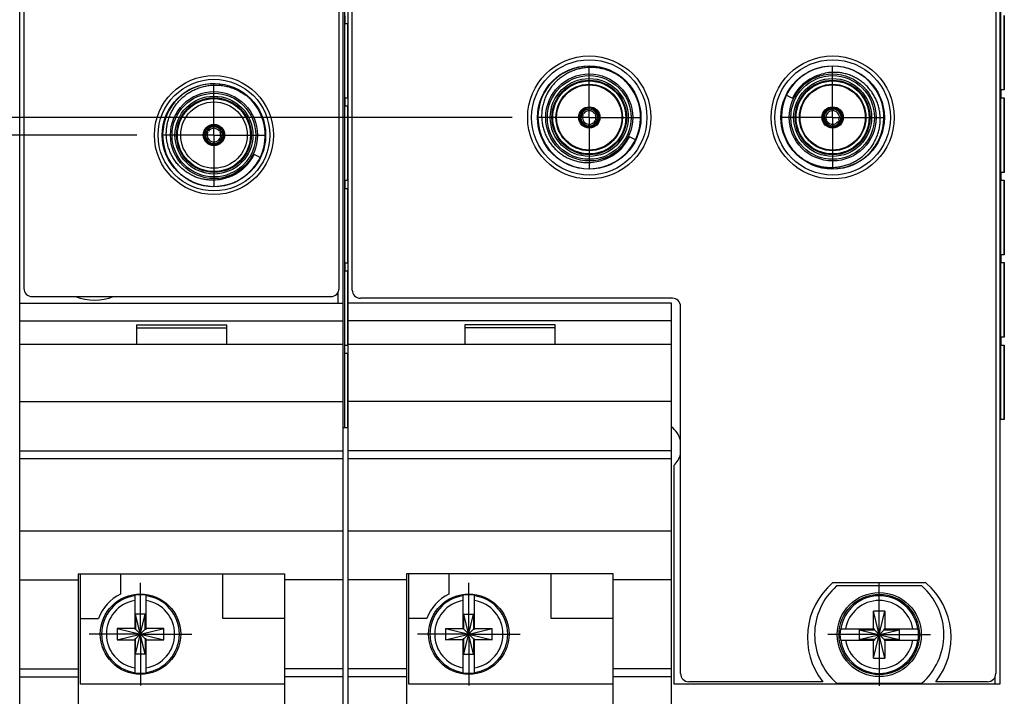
# Model space of a CAD drawing. Header units: inches. Extents: x 0 to 22, y 0 to 17.
# Tile 39 of 114: x 8 to 10.4, y 7.2 to 8.9. Entities that reach past the tile are written whole.
import ezdxf

# ---------------------------------------------------------------- set-up
doc = ezdxf.new("R2010")
doc.units = ezdxf.units.IN
doc.header["$LTSCALE"] = 1.21
doc.header["$MEASUREMENT"] = 0
doc.linetypes.add('CENTER', pattern=[0.6, 0.375, -0.075, 0.075, -0.075])
doc.layers.get('0').update_dxf_attribs({"linetype": 'CONTINUOUS'})
doc.layers.add('02___PRT_ALL_AXES', color=7, linetype='CONTINUOUS')
doc.layers.add('DIMENSIONS', color=7, linetype='CONTINUOUS')
doc.styles.get("Standard").update_dxf_attribs({"font": 'txt', "width": 0.8})
doc.dimstyles.new('DIMSTYLE_1', dxfattribs={"dimtxt": 0.125, "dimasz": 0.18, "dimexe": 0.125, "dimexo": 0.0625, "dimgap": 0.03125, "dimtad": 0, "dimtih": 1, "dimtoh": 1, "dimzin": 4, "dimdsep": 46, "dimtxsty": 'STANDARD', "dimblk": '_FILLED', "dimblk1": '_FILLED', "dimblk2": '_FILLED', "dimcen": 0.09, "dimadec": 0, "dimazin": 0, "dimtp": 0.01, "dimtm": 0.01, "dimtfac": 1, "dimtofl": 0, "dimtmove": 0, "dimatfit": 3, "dimldrblk": '_FILLED', "dimfxl": 1, "dimtolj": 1, "dimtzin": 4, "dimarcsym": 0})

# ---------------------------------------------------------------- blocks, each defined once
blk = doc.blocks.new('*D34')
at = {"layer": 'DIMENSIONS', "color": 2, "linetype": 'CONTINUOUS'}
for p, q in [((7.8231, 8.5689), (7.6923, 8.4033)), ((8.242, 8.5689), (7.8231, 8.5689)), ((7.6923, 8.4033), (6.7191, 8.4033))]:
    blk.add_line(p, q, dxfattribs=at)
at = {"layer": 'DIMENSIONS', "color": 2, "linetype": 'CONTINUOUS', "insert": (6.6566, 8.4658), "char_height": 0.125, "width": 1.125, "attachment_point": 3, "line_spacing_factor": 0.9}
blk.add_mtext('1.22{\\Ftxt.shx;\\W1.000000;\\H0.125000; }[30.9]', dxfattribs=at)
blk = doc.blocks.new('_FILLED')
at = {"color": 0, "linetype": 'BYBLOCK'}
blk.add_solid([(0, 0), (-1, 0.174), (-1, -0.174)], dxfattribs=at)
blk = doc.blocks.new('*D35')
at = {"layer": 'DIMENSIONS', "color": 2, "linetype": 'CONTINUOUS'}
for p, q in [((7.8323, 9.2289), (7.69, 9.0427)), ((8.242, 9.2289), (7.8323, 9.2289)), ((7.69, 9.0427), (6.7191, 9.0427))]:
    blk.add_line(p, q, dxfattribs=at)
at = {"layer": 'DIMENSIONS', "color": 2, "linetype": 'CONTINUOUS', "insert": (6.6566, 9.1052), "char_height": 0.125, "width": 1.125, "attachment_point": 3, "line_spacing_factor": 0.9}
blk.add_mtext('1.88{\\Ftxt.shx;\\W1.000000;\\H0.125000; }[47.7]', dxfattribs=at)
blk = doc.blocks.new('*D36')
at = {"layer": 'DIMENSIONS', "color": 2, "linetype": 'CONTINUOUS'}
for p, q in [((7.715, 10.0309), (6.7191, 10.0309)), ((7.8401, 9.8889), (7.715, 10.0309)), ((8.242, 9.8889), (7.8401, 9.8889))]:
    blk.add_line(p, q, dxfattribs=at)
at = {"layer": 'DIMENSIONS', "color": 2, "linetype": 'CONTINUOUS', "insert": (6.6566, 10.0934), "char_height": 0.125, "width": 1.125, "attachment_point": 3, "line_spacing_factor": 0.9}
blk.add_mtext('2.54{\\Ftxt.shx;\\W1.000000;\\H0.125000; }[64.4]', dxfattribs=at)
blk = doc.blocks.new('*D37')
at = {"layer": 'DIMENSIONS', "color": 2, "linetype": 'CONTINUOUS'}
blk.add_line((8.242, 10.5489), (6.7191, 10.5489), dxfattribs=at)
at = {"layer": 'DIMENSIONS', "color": 2, "linetype": 'CONTINUOUS', "insert": (6.6566, 10.6114), "char_height": 0.125, "width": 1.125, "attachment_point": 3, "line_spacing_factor": 0.9}
blk.add_mtext('3.20{\\Ftxt.shx;\\W1.000000;\\H0.125000; }[81.2]', dxfattribs=at)
blk = doc.blocks.new('*D38')
at = {"layer": 'DIMENSIONS', "color": 2, "linetype": 'CONTINUOUS'}
for p, q in [((7.5552, 11.4442), (6.7191, 11.4442)), ((7.7754, 11.2089), (7.5552, 11.4442)), ((8.242, 11.2089), (7.7754, 11.2089))]:
    blk.add_line(p, q, dxfattribs=at)
at = {"layer": 'DIMENSIONS', "color": 2, "linetype": 'CONTINUOUS', "insert": (6.6566, 11.5067), "char_height": 0.125, "width": 0.925, "attachment_point": 3, "line_spacing_factor": 0.9}
blk.add_mtext('3.86{\\Ftxt.shx;\\W1.000000;\\H0.125000; }[98]', dxfattribs=at)
blk = doc.blocks.new('*D39')
at = {"layer": 'DIMENSIONS', "color": 2, "linetype": 'CONTINUOUS'}
blk.add_line((9.1564, 8.6119), (6.7423, 8.6119), dxfattribs=at)
at = {"layer": 'DIMENSIONS', "color": 2, "linetype": 'CONTINUOUS', "insert": (6.6798, 8.6744), "char_height": 0.125, "width": 1.225, "attachment_point": 3, "line_spacing_factor": 0.9}
blk.add_mtext('2X 1.26{\\Ftxt.shx;\\W1.000000;\\H0.125000; }[32]', dxfattribs=at)
blk = doc.blocks.new('*D40')
at = {"layer": 'DIMENSIONS', "color": 2, "linetype": 'CONTINUOUS'}
blk.add_line((9.1564, 9.2719), (6.7423, 9.2719), dxfattribs=at)
at = {"layer": 'DIMENSIONS', "color": 2, "linetype": 'CONTINUOUS', "insert": (6.6798, 9.3344), "char_height": 0.125, "width": 1.425, "attachment_point": 3, "line_spacing_factor": 0.9}
blk.add_mtext('2X 1.92{\\Ftxt.shx;\\W1.000000;\\H0.125000; }[48.8]', dxfattribs=at)
blk = doc.blocks.new('*D41')
at = {"layer": 'DIMENSIONS', "color": 2, "linetype": 'CONTINUOUS'}
for p, q in [((8.3884, 10.1858), (6.7423, 10.1858)), ((8.6405, 9.9319), (8.3884, 10.1858)), ((9.1564, 9.9319), (8.6405, 9.9319))]:
    blk.add_line(p, q, dxfattribs=at)
at = {"layer": 'DIMENSIONS', "color": 2, "linetype": 'CONTINUOUS', "insert": (6.6798, 10.2483), "char_height": 0.125, "width": 1.425, "attachment_point": 3, "line_spacing_factor": 0.9}
blk.add_mtext('2X 2.58{\\Ftxt.shx;\\W1.000000;\\H0.125000; }[65.5]', dxfattribs=at)
blk = doc.blocks.new('*D42')
at = {"layer": 'DIMENSIONS', "color": 2, "linetype": 'CONTINUOUS'}
for p, q in [((8.5143, 10.7276), (6.7423, 10.7276)), ((8.6729, 10.5919), (8.5143, 10.7276)), ((9.1564, 10.5919), (8.6729, 10.5919))]:
    blk.add_line(p, q, dxfattribs=at)
at = {"layer": 'DIMENSIONS', "color": 2, "linetype": 'CONTINUOUS', "insert": (6.6798, 10.7901), "char_height": 0.125, "width": 1.125, "attachment_point": 3, "line_spacing_factor": 0.9}
blk.add_mtext('3.24{\\Ftxt.shx;\\W1.000000;\\H0.125000; }[82.3]', dxfattribs=at)
blk = doc.blocks.new('*D43')
at = {"layer": 'DIMENSIONS', "color": 2, "linetype": 'CONTINUOUS'}
for p, q in [((7.5973, 11.3009), (6.7423, 11.3009)), ((7.8009, 11.0719), (7.5973, 11.3009)), ((9.7495, 11.0719), (7.8009, 11.0719))]:
    blk.add_line(p, q, dxfattribs=at)
at = {"layer": 'DIMENSIONS', "color": 2, "linetype": 'CONTINUOUS', "insert": (6.6798, 11.3634), "char_height": 0.125, "width": 1.125, "attachment_point": 3, "line_spacing_factor": 0.9}
blk.add_mtext('3.72{\\Ftxt.shx;\\W1.000000;\\H0.125000; }[94.5]', dxfattribs=at)

msp = doc.modelspace()

# ---------------------------------------------------------------- linework, layer by layer
at = {"color": 7, "linetype": 'CONTINUOUS'}
for p, q in [((7.9566, 7.1572), (7.9566, 12.2951)), ((8.7446, 7.1572), (8.7446, 12.2951)), ((8.7566, 7.1572), (8.7566, 12.2951)), ((10.3446, 12.2951), (10.3446, 7.2302)), ((7.9666, 12.2651), (7.9666, 8.1951)), ((8.7346, 8.1951), (8.7346, 12.2651)), ((8.7666, 8.1911), (8.7666, 12.2611)), ((10.3346, 12.2611), (10.3346, 7.2561)), ((7.9563, 7.8951), (7.9563, 11.8951)), ((8.7481, 8.8598), (8.7481, 8.8408)), ((10.3553, 8.6789), (10.3553, 8.8608)), ((8.7481, 8.8408), (8.7563, 8.8408)), ((8.7563, 8.6589), (8.7563, 8.8408)), ((9.8246, 8.6665), (9.8394, 8.6593)), ((10.3553, 8.6789), (10.3472, 8.6789)), ((10.3472, 8.6789), (10.3472, 8.6599)), ((8.7481, 8.6589), (8.7481, 8.6399)), ((8.7563, 8.6589), (8.7481, 8.6589)), ((8.7481, 8.6399), (8.7563, 8.6399)), ((8.7563, 8.4579), (8.7563, 8.6399)), ((10.3472, 8.6599), (10.3553, 8.6599)), ((10.3553, 8.4779), (10.3553, 8.6599)), ((9.3257, 8.6207), (9.3232, 8.6221)), ((9.3248, 8.6249), (9.3272, 8.6234)), ((9.3289, 8.6184), (9.3257, 8.6207)), ((9.3309, 8.6218), (9.3272, 8.6234)), ((9.3572, 8.6218), (9.3609, 8.6234)), ((9.3592, 8.6184), (9.3624, 8.6207)), ((9.3609, 8.6234), (9.3633, 8.6249)), ((9.3649, 8.6221), (9.3624, 8.6207)), ((9.9355, 8.6322), (9.9351, 8.6283)), ((9.9355, 8.6322), (9.9355, 8.6351)), ((9.9386, 8.6351), (9.9386, 8.6322)), ((9.939, 8.6283), (9.9386, 8.6322)), ((9.3421, 8.5955), (9.3425, 8.5916)), ((9.3425, 8.5888), (9.3425, 8.5916)), ((9.3456, 8.5916), (9.346, 8.5955)), ((9.3456, 8.5916), (9.3456, 8.5888)), ((9.9162, 8.6017), (9.9187, 8.6031)), ((9.9203, 8.6004), (9.9178, 8.599)), ((9.9219, 8.6054), (9.9187, 8.6031)), ((9.9239, 8.602), (9.9203, 8.6004)), ((9.9503, 8.602), (9.9539, 8.6004)), ((9.9522, 8.6054), (9.9555, 8.6031)), ((9.9563, 8.599), (9.9539, 8.6004)), ((9.9555, 8.6031), (9.9579, 8.6017)), ((8.4087, 8.5791), (8.4112, 8.5777)), ((8.4128, 8.5804), (8.4103, 8.5818)), ((8.4112, 8.5777), (8.4144, 8.5754)), ((8.4164, 8.5788), (8.4128, 8.5804)), ((8.4464, 8.5804), (8.4428, 8.5788)), ((8.4447, 8.5754), (8.4479, 8.5777)), ((8.4488, 8.5818), (8.4464, 8.5804)), ((8.4479, 8.5777), (8.4504, 8.5791)), ((8.4483, 8.5855), (8.4483, 8.5855)), ((8.4276, 8.5525), (8.428, 8.5486)), ((8.428, 8.5486), (8.428, 8.5458)), ((8.4311, 8.5486), (8.4315, 8.5525)), ((8.4311, 8.5458), (8.4311, 8.5486)), ((8.4346, 8.5444), (8.4346, 8.5444)), ((9.4565, 8.5574), (9.4418, 8.5645)), ((8.542, 8.5143), (8.5273, 8.5215)), ((10.3553, 8.4779), (10.3472, 8.4779)), ((10.3472, 8.4779), (10.3472, 8.4589)), ((8.4637, 8.4658), (8.4624, 8.4653)), ((8.4649, 8.4662), (8.4637, 8.4658)), ((8.7563, 8.4579), (8.7481, 8.4579)), ((8.7481, 8.4579), (8.7481, 8.4389)), ((10.3472, 8.4589), (10.3553, 8.4589)), ((10.3553, 8.277), (10.3553, 8.4589)), ((8.7481, 8.4389), (8.7563, 8.4389)), ((8.7563, 8.257), (8.7563, 8.4389)), ((10.3553, 8.277), (10.3472, 8.277)), ((10.3472, 8.277), (10.3472, 8.258)), ((8.7563, 8.257), (8.7481, 8.257)), ((8.7481, 8.257), (8.7481, 8.238)), ((10.3472, 8.258), (10.3553, 8.258)), ((10.3553, 8.076), (10.3553, 8.258)), ((8.7481, 8.238), (8.7563, 8.238)), ((8.7563, 8.056), (8.7563, 8.238)), ((7.9566, 8.1592), (8.7446, 8.1592)), ((7.9866, 8.1751), (8.7146, 8.1751)), ((9.5446, 8.1592), (8.7566, 8.1592)), ((9.5466, 8.1711), (8.7866, 8.1711)), ((9.5446, 7.1572), (9.5446, 8.1592)), ((9.5666, 7.2561), (9.5666, 8.1511)), ((7.9566, 8.1162), (8.7446, 8.1162)), ((9.5446, 8.1162), (8.7566, 8.1162)), ((8.2406, 8.1062), (8.2406, 8.0592)), ((8.2406, 8.1062), (8.4606, 8.1062)), ((8.2406, 8.0992), (8.4606, 8.0992)), ((8.4606, 8.0592), (8.4606, 8.1062)), ((9.2606, 8.1062), (9.0406, 8.1062)), ((9.0406, 8.1062), (9.0406, 8.0592)), ((9.2606, 8.0992), (9.0406, 8.0992)), ((9.2606, 8.0592), (9.2606, 8.1062)), ((10.3553, 8.076), (10.3472, 8.076)), ((10.3472, 8.076), (10.3472, 8.057)), ((7.9566, 8.0592), (8.7446, 8.0592)), ((8.7563, 8.056), (8.7481, 8.056)), ((8.7481, 8.037), (8.7481, 8.056)), ((8.7481, 8.037), (8.7563, 8.037)), ((8.7563, 7.8551), (8.7563, 8.037)), ((8.7566, 8.0592), (9.5446, 8.0592)), ((10.3472, 8.057), (10.3553, 8.057)), ((10.3553, 7.8751), (10.3553, 8.057)), ((7.9566, 7.9192), (8.7446, 7.9192)), ((9.5446, 7.9192), (8.7566, 7.9192)), ((10.3553, 7.8751), (10.3446, 7.8751)), ((8.7563, 7.8551), (8.7446, 7.8551)), ((7.9566, 7.7992), (8.7446, 7.7992)), ((9.5446, 7.7992), (8.7566, 7.7992)), ((8.7446, 7.7796), (7.9566, 7.7796)), ((9.5446, 7.7796), (8.7566, 7.7796)), ((9.5506, 7.2302), (9.5506, 7.7637)), ((7.9566, 7.6039), (8.7446, 7.6039)), ((8.7566, 7.6039), (9.5446, 7.6039)), ((8.0986, 7.4994), (8.6026, 7.4994)), ((8.0986, 7.4994), (8.0986, 7.1572)), ((8.1046, 7.2302), (8.1046, 7.4994)), ((8.2016, 7.4994), (8.2016, 7.4495)), ((8.4516, 7.3902), (8.4516, 7.4994)), ((8.6026, 7.1572), (8.6026, 7.4994)), ((9.4026, 7.4994), (8.8986, 7.4994)), ((8.8986, 7.4994), (8.8986, 7.1572)), ((8.9046, 7.2302), (8.9046, 7.4994)), ((9.0016, 7.4994), (9.0016, 7.4495)), ((9.2516, 7.3902), (9.2516, 7.4994)), ((9.4026, 7.1572), (9.4026, 7.4994)), ((7.9566, 7.4842), (8.0986, 7.4842)), ((8.7446, 7.4842), (8.6026, 7.4842)), ((8.8986, 7.4842), (8.7566, 7.4842)), ((9.5446, 7.4842), (9.4026, 7.4842)), ((10.1643, 7.4771), (9.9368, 7.4771)), ((10.1543, 7.4695), (9.9468, 7.4695)), ((8.2368, 7.4468), (8.2368, 7.3639)), ((8.2643, 7.3639), (8.2643, 7.4468)), ((9.0368, 7.3639), (9.0368, 7.4468)), ((9.0643, 7.3639), (9.0643, 7.4468)), ((8.1046, 7.3902), (8.1484, 7.3902)), ((8.2623, 7.4007), (8.2388, 7.4007)), ((8.2623, 7.3036), (8.2388, 7.4007)), ((8.2388, 7.4007), (8.2388, 7.3639)), ((8.2388, 7.3036), (8.2623, 7.4007)), ((8.2623, 7.3639), (8.2623, 7.4007)), ((8.6026, 7.3902), (8.4516, 7.3902)), ((8.9484, 7.3902), (8.9046, 7.3902)), ((9.0388, 7.4007), (9.0623, 7.4007)), ((9.0623, 7.3036), (9.0388, 7.4007)), ((9.0388, 7.3639), (9.0388, 7.4007)), ((9.0388, 7.3036), (9.0623, 7.4007)), ((9.0623, 7.4007), (9.0623, 7.3639)), ((9.4026, 7.3902), (9.2516, 7.3902)), ((10.0643, 7.4081), (10.0368, 7.4081)), ((10.0643, 7.2939), (10.0368, 7.4081)), ((10.0368, 7.3647), (10.0368, 7.4081)), ((10.0368, 7.2939), (10.0643, 7.4081)), ((10.0643, 7.4081), (10.0643, 7.3647)), ((8.1935, 7.3659), (8.3076, 7.3384)), ((8.2368, 7.3659), (8.1935, 7.3659)), ((8.1935, 7.3659), (8.1935, 7.3384)), ((8.1935, 7.3384), (8.3076, 7.3659)), ((8.3076, 7.3659), (8.2643, 7.3659)), ((8.3076, 7.3384), (8.3076, 7.3659)), ((8.9935, 7.3659), (9.1076, 7.3384)), ((8.9935, 7.3659), (9.0368, 7.3659)), ((8.9935, 7.3384), (9.1076, 7.3659)), ((8.9935, 7.3659), (8.9935, 7.3384)), ((9.0643, 7.3659), (9.1076, 7.3659)), ((9.1076, 7.3384), (9.1076, 7.3659)), ((8.2388, 7.3639), (8.2368, 7.3639)), ((8.2388, 7.3639), (8.2623, 7.3405)), ((8.2388, 7.3405), (8.2623, 7.3639)), ((8.2623, 7.3639), (8.2643, 7.3639)), ((9.0388, 7.3639), (9.0368, 7.3639)), ((9.0388, 7.3639), (9.0623, 7.3405)), ((9.0388, 7.3405), (9.0623, 7.3639)), ((9.0623, 7.3639), (9.0643, 7.3639)), ((9.9559, 7.3647), (10.0388, 7.3647)), ((10.002, 7.3393), (10.0991, 7.3627)), ((10.002, 7.3627), (10.0388, 7.3627)), ((10.002, 7.3627), (10.0991, 7.3393)), ((10.002, 7.3627), (10.002, 7.3393)), ((10.0388, 7.3627), (10.0388, 7.3647)), ((10.0388, 7.3627), (10.0623, 7.3393)), ((10.0388, 7.3393), (10.0623, 7.3627)), ((10.0623, 7.3647), (10.1452, 7.3647)), ((10.0623, 7.3627), (10.0623, 7.3647)), ((10.0623, 7.3627), (10.0991, 7.3627)), ((10.0991, 7.3627), (10.0991, 7.3393)), ((8.1935, 7.3384), (8.2368, 7.3384)), ((8.2388, 7.3405), (8.2368, 7.3405)), ((8.2368, 7.3405), (8.2368, 7.2575)), ((8.2388, 7.3036), (8.2388, 7.3405)), ((8.2643, 7.3405), (8.2623, 7.3405)), ((8.2623, 7.3405), (8.2623, 7.3036)), ((8.2643, 7.2575), (8.2643, 7.3405)), ((8.2643, 7.3384), (8.3076, 7.3384)), ((9.0368, 7.3384), (8.9935, 7.3384)), ((9.0388, 7.3405), (9.0368, 7.3405)), ((9.0368, 7.2575), (9.0368, 7.3405)), ((9.0388, 7.3036), (9.0388, 7.3405)), ((9.0623, 7.3405), (9.0643, 7.3405)), ((9.0623, 7.3405), (9.0623, 7.3036)), ((9.0643, 7.2575), (9.0643, 7.3405)), ((9.1076, 7.3384), (9.0643, 7.3384)), ((9.9559, 7.3372), (10.0388, 7.3372)), ((10.0388, 7.3393), (10.002, 7.3393)), ((10.0368, 7.2939), (10.0368, 7.3372)), ((10.0388, 7.3393), (10.0388, 7.3372)), ((10.0991, 7.3393), (10.0623, 7.3393)), ((10.0623, 7.3393), (10.0623, 7.3372)), ((10.0623, 7.3372), (10.1452, 7.3372)), ((10.0643, 7.3372), (10.0643, 7.2939)), ((8.2623, 7.3036), (8.2388, 7.3036)), ((9.0388, 7.3036), (9.0623, 7.3036)), ((10.0368, 7.2939), (10.0643, 7.2939)), ((7.9566, 7.2672), (8.0986, 7.2672)), ((7.9566, 7.2479), (8.0986, 7.2479)), ((8.7446, 7.2672), (8.6026, 7.2672)), ((8.7446, 7.2479), (8.6026, 7.2479)), ((8.8986, 7.2672), (8.7566, 7.2672)), ((8.8986, 7.2479), (8.7566, 7.2479)), ((9.5446, 7.2672), (9.4026, 7.2672)), ((9.5446, 7.2479), (9.4026, 7.2479)), ((8.6026, 7.2302), (8.1046, 7.2302)), ((9.4026, 7.2302), (8.9046, 7.2302)), ((10.3446, 7.2302), (9.5506, 7.2302)), ((9.9129, 7.2361), (9.5866, 7.2361)), ((9.9468, 7.2325), (10.1543, 7.2325)), ((10.3146, 7.2361), (10.1883, 7.2361))]:
    msp.add_line(p, q, dxfattribs=at)
at = {"color": 9, "linetype": 'CONTINUOUS'}
for p, q in [((8.7475, 11.8551), (8.7475, 7.8551)), ((10.3466, 7.8751), (10.3466, 11.8751)), ((10.3552, 8.8608), (10.3552, 8.6789)), ((8.7561, 8.6589), (8.7561, 8.8408)), ((8.7561, 8.4579), (8.7561, 8.6399)), ((10.3552, 8.6599), (10.3552, 8.4779)), ((10.3552, 8.4589), (10.3552, 8.277)), ((8.7561, 8.257), (8.7561, 8.4389)), ((10.3552, 8.258), (10.3552, 8.076)), ((8.7561, 8.056), (8.7561, 8.238)), ((8.7326, 8.1592), (8.7326, 8.1864)), ((8.7561, 7.8551), (8.7561, 8.037)), ((10.3552, 8.057), (10.3552, 7.8751)), ((10.3326, 7.2474), (10.3326, 7.2302))]:
    msp.add_line(p, q, dxfattribs=at)
at = {"color": 7, "linetype": 'CONTINUOUS'}
for centre, radius in [((9.344, 8.6119), 0.15), ((9.9371, 8.6119), 0.15), ((9.344, 8.6119), 0.1406), ((9.9371, 8.6119), 0.1406), ((8.4296, 8.5689), 0.145), ((9.344, 8.6119), 0.106), ((9.9371, 8.6119), 0.106), ((8.4296, 8.5689), 0.136), ((9.344, 8.6119), 0.091), ((9.344, 8.6119), 0.081), ((9.344, 8.6119), 0.0795), ((9.9371, 8.6119), 0.091), ((9.9371, 8.6119), 0.081), ((9.9371, 8.6119), 0.0795), ((8.4296, 8.5689), 0.106), ((8.4296, 8.5689), 0.091), ((8.4296, 8.5689), 0.081), ((9.344, 8.6119), 0.026), ((9.9371, 8.6119), 0.026), ((8.4296, 8.5689), 0.026), ((8.4296, 8.5689), 0.025), ((8.2506, 7.3522), 0.098), ((9.0506, 7.3522), 0.098), ((10.0506, 7.351), 0.1025), ((10.0506, 7.351), 0.098)]:
    msp.add_circle(centre, radius, dxfattribs=at)
at = {"color": 9, "linetype": 'CONTINUOUS'}
for centre, radius in [((9.344, 8.6119), 0.126), ((9.9371, 8.6119), 0.126), ((9.344, 8.6119), 0.102), ((9.9371, 8.6119), 0.102), ((8.4296, 8.5689), 0.126), ((9.344, 8.6119), 0.095), ((9.344, 8.6119), 0.089), ((9.9371, 8.6119), 0.095), ((9.9371, 8.6119), 0.089), ((8.4296, 8.5689), 0.102), ((8.4296, 8.5689), 0.095), ((8.4296, 8.5689), 0.089)]:
    msp.add_circle(centre, radius, dxfattribs=at)
at = {"color": 7, "linetype": 'CONTINUOUS'}
for centre, radius, start, end in [((9.344, 8.6119), 0.125, 44.264, 43.8775), ((9.9371, 8.6119), 0.125, 224.264, 223.8775), ((9.9432, 8.6065), 0.1158, 111.2197, 139.1168), ((9.9408, 8.6129), 0.109, 91.9694, 111.2429), ((8.4296, 8.5689), 0.125, 43.8577, 43.5161), ((9.344, 8.6119), 0.0249, 41.0226, 138.9774), ((9.344, 8.6119), 0.0249, 161.0226, 258.9774), ((9.344, 8.6119), 0.0232, 153.8689, 266.1311), ((9.344, 8.6119), 0.0245, 138.9774, 161.0226), ((9.344, 8.6119), 0.0204, 154.4295, 265.5705), ((9.344, 8.6119), 0.0232, 33.8689, 146.1311), ((9.344, 8.6119), 0.0195, 145.0929, 154.9072), ((9.344, 8.6119), 0.0204, 34.4295, 145.5705), ((9.344, 8.6119), 0.0165, 156.8708, 263.1292), ((9.344, 8.6119), 0.0165, 36.8708, 143.1292), ((9.344, 8.6119), 0.0232, 273.8689, 26.1311), ((9.344, 8.6119), 0.0204, 274.4295, 25.5705), ((9.344, 8.6119), 0.0165, 276.8708, 23.1292), ((9.344, 8.6119), 0.0249, 281.0226, 18.9774), ((9.344, 8.6119), 0.0195, 25.0928, 34.9071), ((9.344, 8.6119), 0.0245, 18.9774, 41.0226), ((9.9371, 8.6119), 0.0249, 101.0226, 198.9774), ((9.9371, 8.6119), 0.0232, 93.8689, 206.1311), ((9.9371, 8.6119), 0.0204, 94.4295, 205.5705), ((9.9371, 8.6119), 0.0165, 96.8708, 203.1292), ((9.9371, 8.6119), 0.0245, 78.9774, 101.0226), ((9.9371, 8.6119), 0.0195, 85.1051, 94.8949), ((9.9371, 8.6119), 0.0232, 333.8689, 86.1311), ((9.9371, 8.6119), 0.0204, 334.4295, 85.5705), ((9.9371, 8.6119), 0.0165, 336.8708, 83.1292), ((9.9371, 8.6119), 0.0249, 341.0226, 78.9774), ((8.4296, 8.5689), 0.0232, 33.8689, 146.1311), ((8.4296, 8.5689), 0.0204, 34.4295, 145.5705), ((9.344, 8.6119), 0.0195, 265.1051, 274.8949), ((9.9371, 8.6119), 0.0245, 198.9774, 221.0226), ((9.9371, 8.6119), 0.0232, 213.8689, 326.1311), ((9.9371, 8.6119), 0.0249, 221.0226, 318.9774), ((9.9371, 8.6119), 0.0195, 205.0928, 214.9071), ((9.9371, 8.6119), 0.0204, 214.4295, 325.5705), ((9.9371, 8.6119), 0.0165, 216.8708, 323.1292), ((9.9371, 8.6119), 0.0195, 325.0929, 334.9072), ((9.9371, 8.6119), 0.0245, 318.9774, 341.0226), ((8.4283, 8.5517), 0.0337, 125.527, 131.7956), ((8.4296, 8.5689), 0.0232, 153.8689, 266.1311), ((8.4296, 8.5689), 0.0204, 154.4295, 265.5705), ((8.4296, 8.5689), 0.0195, 145.089, 154.9077), ((8.4296, 8.5689), 0.0165, 156.8706, 263.1294), ((8.4296, 8.5689), 0.0165, 36.8708, 143.1292), ((8.4296, 8.5689), 0.0232, 273.8689, 26.1311), ((8.4296, 8.5689), 0.0204, 274.4295, 25.5705), ((8.4296, 8.5689), 0.0165, 276.8708, 23.1292), ((8.4296, 8.5689), 0.0195, 25.0923, 34.911), ((8.431, 8.5519), 0.0335, 48.1826, 54.4948), ((9.344, 8.6119), 0.0245, 258.9774, 281.0226), ((8.4141, 8.5762), 0.0335, 288.1818, 294.4949), ((8.4296, 8.5689), 0.0195, 265.1051, 274.8949), ((9.3403, 8.611), 0.109, 271.9694, 291.2429), ((7.9866, 8.1951), 0.02, 180, 270), ((8.7146, 8.1951), 0.02, 270, 360), ((8.7866, 8.1911), 0.02, 180, 270), ((8.1386, 8.2992), 0.1325, 249.5707, 290.4293), ((9.5466, 8.1511), 0.02, 0, 90), ((9.5064, 7.8079), 0.0625, 15.6119, 52.2963), ((9.5064, 7.8079), 0.0625, 315, 344.3881), ((10.0506, 7.3441), 0.175, 130.5358, 218.1078), ((10.0506, 7.351), 0.1575, 131.203, 228.797), ((10.0506, 7.351), 0.1575, 311.203, 48.797), ((10.0506, 7.3441), 0.175, 321.8922, 49.4642), ((8.2506, 7.3522), 0.109, 116.7143, 159.5968), ((8.2506, 7.3522), 0.0956, 81.7166, 98.2834), ((9.0506, 7.3522), 0.109, 116.7143, 159.5968), ((9.0506, 7.3522), 0.0956, 81.7166, 98.2834), ((10.0506, 7.351), 0.0956, 171.7166, 188.2834), ((10.0506, 7.351), 0.0956, 351.7166, 8.2834), ((8.2506, 7.3522), 0.0956, 261.7166, 278.2834), ((9.0506, 7.3522), 0.0956, 261.7166, 278.2834), ((9.5866, 7.2561), 0.02, 180, 270), ((10.3146, 7.2561), 0.02, 270, 360)]:
    msp.add_arc(centre, radius, start, end, dxfattribs=at)
at = {"color": 9, "linetype": 'CONTINUOUS'}
for centre, radius, start, end in [((9.9376, 8.6112), 0.1095, 109.8193, 139.0186), ((9.9367, 8.6123), 0.1081, 139.1467, 154.197), ((9.3436, 8.6126), 0.1095, 289.8198, 319.0247), ((9.3444, 8.6116), 0.1081, 319.1528, 334.197), ((8.4296, 8.5688), 0.1085, 319.5878, 334.1728), ((8.2506, 7.3522), 0.0947, 98.3637, 261.6363), ((8.2506, 7.3522), 0.0947, 278.3637, 81.6363), ((9.0506, 7.3522), 0.0947, 98.3637, 261.6363), ((9.0506, 7.3522), 0.0947, 278.3637, 81.6363), ((10.0506, 7.351), 0.0947, 8.3637, 171.6363), ((8.2506, 7.3522), 0.0832, 99.5336, 260.4664), ((8.2506, 7.3522), 0.0832, 279.5336, 80.4664), ((9.0506, 7.3522), 0.0832, 99.5336, 260.4664), ((9.0506, 7.3522), 0.0832, 279.5336, 80.4664), ((10.0506, 7.351), 0.0832, 9.5336, 170.4664), ((10.0506, 7.351), 0.0947, 188.3637, 351.6363), ((10.0506, 7.351), 0.0832, 189.5336, 350.4664)]:
    msp.add_arc(centre, radius, start, end, dxfattribs=at)
at = {"color": 7, "linetype": 'CONTINUOUS'}
for centre, major_axis, start_param, end_param in [((8.4376, 8.5828), (0.0154, 0.0267), -4.344241, -4.221481), ((8.4215, 8.5828), (-0.0154, 0.0267), -2.061705, -1.939033), ((8.4456, 8.5689), (0.0308, 0), -2.061705, -1.939029)]:
    msp.add_ellipse(centre, major_axis=major_axis, ratio=0.85277, start_param=start_param, end_param=end_param, dxfattribs=at)
for points, knots in [([(9.344, 8.7338), (9.3421, 8.7338), (9.3382, 8.7336), (9.3324, 8.7329), (9.3266, 8.7321), (9.3209, 8.7309), (9.3152, 8.7295), (9.3078, 8.7272), (9.3005, 8.7244), (9.2935, 8.7211), (9.2866, 8.7174), (9.2784, 8.7122), (9.2691, 8.705), (9.2606, 8.697), (9.2543, 8.6896), (9.2496, 8.6834), (9.2463, 8.6785), (9.2433, 8.6735), (9.2397, 8.6667), (9.2357, 8.6577), (9.2321, 8.6466), (9.2295, 8.6352), (9.2282, 8.6236), (9.228, 8.6158), (9.2281, 8.6119)], [0, 0, 0, 0, 0.031255, 0.062513, 0.093768, 0.125024, 0.156281, 0.187537, 0.250031, 0.281288, 0.312544, 0.375037, 0.43753, 0.500023, 0.562517, 0.593773, 0.625029, 0.656285, 0.68754, 0.750032, 0.812524, 0.875017, 0.937508, 1, 1, 1, 1]), ([(9.4341, 8.6986), (9.4326, 8.7001), (9.4303, 8.7022), (9.4272, 8.7049), (9.4248, 8.7069), (9.4223, 8.7088), (9.4198, 8.7106), (9.4173, 8.7124), (9.4139, 8.7147), (9.4094, 8.7174), (9.4022, 8.7213), (9.3946, 8.7247), (9.3868, 8.7276), (9.3809, 8.7294), (9.3749, 8.7309), (9.3688, 8.7321), (9.3637, 8.7329), (9.3596, 8.7334), (9.3565, 8.7336), (9.3534, 8.7338), (9.3492, 8.7339), (9.3461, 8.7339), (9.344, 8.7338)], [0, 0, 0, 0, 0.0625, 0.093755, 0.125009, 0.156261, 0.187513, 0.218766, 0.250019, 0.31252, 0.37502, 0.499983, 0.562484, 0.624985, 0.687486, 0.749988, 0.812489, 0.843741, 0.874993, 0.906246, 0.937501, 1, 1, 1, 1]), ([(10.053, 8.6119), (10.0529, 8.6156), (10.0523, 8.623), (10.0503, 8.6339), (10.0473, 8.6446), (10.0433, 8.655), (10.0391, 8.6632), (10.0353, 8.6696), (10.0312, 8.6757), (10.0255, 8.683), (10.0179, 8.6911), (10.0095, 8.6983), (10.0004, 8.7047), (9.9924, 8.7093), (9.9857, 8.7125), (9.9805, 8.7146), (9.9753, 8.7164), (9.9682, 8.7185), (9.961, 8.7201), (9.9537, 8.7212), (9.9482, 8.7217), (9.9426, 8.7219), (9.9389, 8.7219), (9.9371, 8.7218)], [0, 0, 0, 0, 0.062495, 0.12499, 0.187485, 0.249981, 0.312476, 0.343733, 0.374989, 0.437483, 0.499976, 0.56247, 0.624965, 0.687458, 0.718715, 0.749971, 0.781227, 0.812483, 0.874975, 0.906231, 0.937487, 0.968745, 1, 1, 1, 1]), ([(8.4296, 8.459), (8.4258, 8.4589), (8.4182, 8.459), (8.4069, 8.4604), (8.3957, 8.4629), (8.3867, 8.4659), (8.3797, 8.4689), (8.3746, 8.4714), (8.3696, 8.4742), (8.3632, 8.4782), (8.3555, 8.4838), (8.3471, 8.4914), (8.3407, 8.4984), (8.336, 8.5044), (8.3327, 8.5091), (8.3297, 8.5139), (8.326, 8.5205), (8.322, 8.5291), (8.3182, 8.5399), (8.3155, 8.551), (8.3141, 8.5604), (8.3136, 8.5679), (8.3135, 8.5736), (8.3137, 8.5793), (8.3144, 8.5869), (8.3158, 8.5963), (8.3187, 8.6073), (8.3226, 8.618), (8.3267, 8.6266), (8.3304, 8.6332), (8.3345, 8.6396), (8.3402, 8.6472), (8.3478, 8.6557), (8.3562, 8.6633), (8.3638, 8.6691), (8.3702, 8.6732), (8.3751, 8.676), (8.3802, 8.6787), (8.3871, 8.6818), (8.396, 8.6852), (8.407, 8.6882), (8.4182, 8.6901), (8.4258, 8.6907), (8.4296, 8.6908)], [0, 0, 0, 0, 0.031246, 0.062492, 0.093737, 0.124983, 0.140611, 0.156239, 0.171868, 0.187496, 0.218742, 0.249989, 0.281235, 0.296863, 0.312491, 0.32812, 0.343748, 0.374995, 0.406242, 0.437489, 0.468736, 0.484365, 0.499993, 0.515621, 0.53125, 0.562498, 0.593745, 0.624993, 0.65624, 0.671869, 0.687497, 0.718746, 0.749994, 0.781242, 0.81249, 0.828119, 0.843748, 0.859376, 0.875005, 0.906254, 0.937503, 0.968751, 1, 1, 1, 1]), ([(8.4296, 8.6908), (8.4317, 8.6909), (8.4358, 8.6909), (8.4421, 8.6906), (8.4483, 8.69), (8.4566, 8.6888), (8.4668, 8.6864), (8.4767, 8.6831), (8.4844, 8.6798), (8.49, 8.6771), (8.4955, 8.674), (8.5009, 8.6707), (8.5052, 8.6678), (8.5085, 8.6653), (8.511, 8.6633), (8.5134, 8.6613), (8.5157, 8.6592), (8.518, 8.6571), (8.5195, 8.6557), (8.5203, 8.6549)], [0, 0, 0, 0, 0.062501, 0.125008, 0.187511, 0.250015, 0.374983, 0.499952, 0.562455, 0.624959, 0.687463, 0.749966, 0.81247, 0.843725, 0.87498, 0.906235, 0.937491, 0.968748, 1, 1, 1, 1]), ([(9.8557, 8.6823), (9.8549, 8.6814), (9.8534, 8.6796), (9.8512, 8.6769), (9.8491, 8.674), (9.8474, 8.6716), (9.8461, 8.6697), (9.8452, 8.6682), (9.8442, 8.6667), (9.8429, 8.6647), (9.8413, 8.6622), (9.84, 8.6603), (9.8394, 8.6593)], [0, 0, 0, 0, 0.125072, 0.250137, 0.375199, 0.50026, 0.562786, 0.625309, 0.687828, 0.750335, 0.875277, 1, 1, 1, 1]), ([(9.3232, 8.6221), (9.3231, 8.6221), (9.3229, 8.6219), (9.3226, 8.6217), (9.3223, 8.6215), (9.3222, 8.6214), (9.322, 8.6212), (9.3218, 8.6211), (9.3217, 8.621), (9.3215, 8.6209), (9.3214, 8.6207), (9.3212, 8.6206), (9.3211, 8.6204), (9.321, 8.6202), (9.3209, 8.6201), (9.3208, 8.62), (9.3207, 8.6199)], [0, 0, 0, 0, 0.128526, 0.256426, 0.320568, 0.385063, 0.449762, 0.514132, 0.577661, 0.639956, 0.700834, 0.760588, 0.819914, 0.879239, 0.938993, 1, 1, 1, 1]), ([(9.3254, 8.6281), (9.3254, 8.628), (9.3254, 8.6279), (9.3253, 8.6277), (9.3252, 8.6275), (9.3252, 8.6274), (9.3251, 8.6272), (9.325, 8.627), (9.325, 8.6268), (9.325, 8.6266), (9.3249, 8.6263), (9.3249, 8.6261), (9.3249, 8.6259), (9.3249, 8.6256), (9.3248, 8.6253), (9.3248, 8.625), (9.3248, 8.6249)], [0, 0, 0, 0, 0.061011, 0.12077, 0.180099, 0.239428, 0.299181, 0.360054, 0.422341, 0.485863, 0.550227, 0.614925, 0.679422, 0.743567, 0.871472, 1, 1, 1, 1]), ([(9.3633, 8.6249), (9.3633, 8.625), (9.3633, 8.6253), (9.3632, 8.6256), (9.3632, 8.6259), (9.3632, 8.6261), (9.3632, 8.6263), (9.3631, 8.6266), (9.3631, 8.6268), (9.3631, 8.627), (9.363, 8.6272), (9.3629, 8.6274), (9.3629, 8.6275), (9.3628, 8.6277), (9.3627, 8.6279), (9.3627, 8.628), (9.3627, 8.6281)], [0, 0, 0, 0, 0.128528, 0.256432, 0.320576, 0.385073, 0.449771, 0.514136, 0.577659, 0.639948, 0.700822, 0.760575, 0.819903, 0.879232, 0.93899, 1, 1, 1, 1]), ([(9.3674, 8.6199), (9.3673, 8.62), (9.3672, 8.6201), (9.3671, 8.6202), (9.367, 8.6204), (9.3669, 8.6206), (9.3667, 8.6207), (9.3666, 8.6209), (9.3664, 8.621), (9.3663, 8.6211), (9.3661, 8.6212), (9.3659, 8.6214), (9.3657, 8.6215), (9.3655, 8.6217), (9.3652, 8.6219), (9.365, 8.6221), (9.3649, 8.6221)], [0, 0, 0, 0, 0.061008, 0.120762, 0.180089, 0.239415, 0.299169, 0.360046, 0.42234, 0.485868, 0.550236, 0.614935, 0.67943, 0.743573, 0.871474, 1, 1, 1, 1]), ([(9.9355, 8.6351), (9.9354, 8.6351), (9.9351, 8.6352), (9.9348, 8.6354), (9.9345, 8.6355), (9.9343, 8.6356), (9.9341, 8.6357), (9.9339, 8.6358), (9.9337, 8.6358), (9.9335, 8.6359), (9.9333, 8.636), (9.9331, 8.636), (9.9329, 8.636), (9.9327, 8.636), (9.9325, 8.6361), (9.9324, 8.6361), (9.9324, 8.6361)], [0, 0, 0, 0, 0.128528, 0.256432, 0.320576, 0.385073, 0.449771, 0.514136, 0.577659, 0.639948, 0.700822, 0.760575, 0.819903, 0.879232, 0.93899, 1, 1, 1, 1]), ([(9.9418, 8.6361), (9.9417, 8.6361), (9.9416, 8.6361), (9.9414, 8.636), (9.9412, 8.636), (9.941, 8.636), (9.9408, 8.636), (9.9406, 8.6359), (9.9404, 8.6358), (9.9402, 8.6358), (9.94, 8.6357), (9.9398, 8.6356), (9.9396, 8.6355), (9.9394, 8.6354), (9.939, 8.6352), (9.9388, 8.6351), (9.9386, 8.6351)], [0, 0, 0, 0, 0.061011, 0.12077, 0.180099, 0.239428, 0.299181, 0.360054, 0.422341, 0.485863, 0.550227, 0.614925, 0.679422, 0.743567, 0.871472, 1, 1, 1, 1]), ([(9.2281, 8.6119), (9.2283, 8.6082), (9.2289, 8.6008), (9.2308, 8.5899), (9.2338, 8.5792), (9.2378, 8.5689), (9.242, 8.5606), (9.2458, 8.5543), (9.2499, 8.5481), (9.2556, 8.5408), (9.2632, 8.5328), (9.2716, 8.5255), (9.2807, 8.5191), (9.2888, 8.5145), (9.2954, 8.5114), (9.3006, 8.5093), (9.3058, 8.5074), (9.3129, 8.5053), (9.3201, 8.5037), (9.3274, 8.5027), (9.333, 8.5022), (9.3385, 8.5019), (9.3422, 8.502), (9.344, 8.502)], [0, 0, 0, 0, 0.062495, 0.12499, 0.187485, 0.249981, 0.312476, 0.343733, 0.374989, 0.437483, 0.499976, 0.56247, 0.624965, 0.687458, 0.718715, 0.749971, 0.781227, 0.812483, 0.874975, 0.906231, 0.937487, 0.968745, 1, 1, 1, 1]), ([(9.3393, 8.5877), (9.3394, 8.5877), (9.3395, 8.5878), (9.3397, 8.5878), (9.3399, 8.5878), (9.3401, 8.5878), (9.3403, 8.5879), (9.3405, 8.5879), (9.3407, 8.588), (9.3409, 8.5881), (9.3411, 8.5882), (9.3413, 8.5882), (9.3415, 8.5883), (9.3418, 8.5885), (9.3421, 8.5886), (9.3423, 8.5887), (9.3425, 8.5888)], [0, 0, 0, 0, 0.061011, 0.12077, 0.180099, 0.239428, 0.299181, 0.360054, 0.422341, 0.485863, 0.550227, 0.614925, 0.679422, 0.743567, 0.871472, 1, 1, 1, 1]), ([(9.3456, 8.5888), (9.3457, 8.5887), (9.346, 8.5886), (9.3463, 8.5885), (9.3466, 8.5883), (9.3468, 8.5882), (9.347, 8.5882), (9.3472, 8.5881), (9.3474, 8.588), (9.3476, 8.5879), (9.3478, 8.5879), (9.348, 8.5878), (9.3482, 8.5878), (9.3484, 8.5878), (9.3486, 8.5878), (9.3487, 8.5877), (9.3488, 8.5877)], [0, 0, 0, 0, 0.128528, 0.256432, 0.320576, 0.385073, 0.449771, 0.514136, 0.577659, 0.639948, 0.700822, 0.760575, 0.819903, 0.879232, 0.93899, 1, 1, 1, 1]), ([(9.9137, 8.6039), (9.9138, 8.6038), (9.9139, 8.6038), (9.914, 8.6036), (9.9141, 8.6034), (9.9142, 8.6033), (9.9144, 8.6031), (9.9145, 8.603), (9.9147, 8.6028), (9.9148, 8.6027), (9.915, 8.6026), (9.9152, 8.6025), (9.9154, 8.6023), (9.9156, 8.6022), (9.9159, 8.602), (9.9161, 8.6018), (9.9162, 8.6017)], [0, 0, 0, 0, 0.061008, 0.120762, 0.180089, 0.239415, 0.299169, 0.360046, 0.42234, 0.485868, 0.550236, 0.614935, 0.67943, 0.743573, 0.871474, 1, 1, 1, 1]), ([(9.9178, 8.599), (9.9178, 8.5988), (9.9178, 8.5986), (9.9179, 8.5982), (9.9179, 8.5979), (9.9179, 8.5977), (9.918, 8.5975), (9.918, 8.5973), (9.918, 8.5971), (9.9181, 8.5969), (9.9181, 8.5967), (9.9182, 8.5965), (9.9183, 8.5963), (9.9183, 8.5961), (9.9184, 8.5959), (9.9184, 8.5958), (9.9185, 8.5957)], [0, 0, 0, 0, 0.128528, 0.256432, 0.320576, 0.385073, 0.449771, 0.514136, 0.577659, 0.639948, 0.700822, 0.760575, 0.819903, 0.879232, 0.93899, 1, 1, 1, 1]), ([(9.9371, 8.49), (9.939, 8.4901), (9.9429, 8.4903), (9.9487, 8.4909), (9.9545, 8.4918), (9.9602, 8.4929), (9.9659, 8.4944), (9.9733, 8.4966), (9.9806, 8.4994), (9.9876, 8.5028), (9.9945, 8.5064), (10.0028, 8.5116), (10.012, 8.5188), (10.0205, 8.5269), (10.0269, 8.5342), (10.0315, 8.5405), (10.0348, 8.5453), (10.0378, 8.5503), (10.0415, 8.5572), (10.0454, 8.5661), (10.049, 8.5772), (10.0516, 8.5886), (10.053, 8.6002), (10.0531, 8.608), (10.053, 8.6119)], [0, 0, 0, 0, 0.031255, 0.062513, 0.093768, 0.125024, 0.156281, 0.187537, 0.250031, 0.281288, 0.312544, 0.375037, 0.43753, 0.500023, 0.562517, 0.593773, 0.625029, 0.656285, 0.68754, 0.750032, 0.812524, 0.875017, 0.937508, 1, 1, 1, 1]), ([(9.9557, 8.5957), (9.9557, 8.5958), (9.9557, 8.5959), (9.9558, 8.5961), (9.9559, 8.5963), (9.956, 8.5965), (9.956, 8.5967), (9.9561, 8.5969), (9.9561, 8.5971), (9.9562, 8.5973), (9.9562, 8.5975), (9.9562, 8.5977), (9.9562, 8.5979), (9.9562, 8.5982), (9.9563, 8.5986), (9.9563, 8.5988), (9.9563, 8.599)], [0, 0, 0, 0, 0.061011, 0.12077, 0.180099, 0.239428, 0.299181, 0.360054, 0.422341, 0.485863, 0.550227, 0.614925, 0.679422, 0.743567, 0.871472, 1, 1, 1, 1]), ([(9.9579, 8.6017), (9.958, 8.6018), (9.9583, 8.602), (9.9585, 8.6022), (9.9588, 8.6023), (9.9589, 8.6025), (9.9591, 8.6026), (9.9593, 8.6027), (9.9595, 8.6028), (9.9596, 8.603), (9.9598, 8.6031), (9.9599, 8.6033), (9.96, 8.6034), (9.9601, 8.6036), (9.9603, 8.6038), (9.9604, 8.6038), (9.9604, 8.6039)], [0, 0, 0, 0, 0.128526, 0.256426, 0.320568, 0.385063, 0.449762, 0.514132, 0.577661, 0.639956, 0.700834, 0.760588, 0.819914, 0.879239, 0.938993, 1, 1, 1, 1]), ([(9.3798, 8.5094), (9.382, 8.5102), (9.3863, 8.5121), (9.3926, 8.5152), (9.3987, 8.5187), (9.4046, 8.5226), (9.4103, 8.5268), (9.4156, 8.5314), (9.4207, 8.5363), (9.4239, 8.5397), (9.4254, 8.5415)], [0, 0, 0, 0, 0.124986, 0.249979, 0.374975, 0.499976, 0.624979, 0.749986, 0.874994, 1, 1, 1, 1]), ([(9.4254, 8.5415), (9.4262, 8.5424), (9.4277, 8.5442), (9.4299, 8.547), (9.432, 8.5498), (9.4337, 8.5522), (9.435, 8.5542), (9.436, 8.5557), (9.4369, 8.5571), (9.4379, 8.5586), (9.4388, 8.5601), (9.4401, 8.5621), (9.4411, 8.5635), (9.4418, 8.5645)], [0, 0, 0, 0, 0.125073, 0.250138, 0.375199, 0.50026, 0.562786, 0.62531, 0.687828, 0.750335, 0.812821, 0.875277, 1, 1, 1, 1]), ([(8.5273, 8.5215), (8.5267, 8.5205), (8.5255, 8.5186), (8.5236, 8.5157), (8.5217, 8.5128), (8.5198, 8.51), (8.5178, 8.5072), (8.5157, 8.5044), (8.5136, 8.5017), (8.5122, 8.5), (8.5114, 8.4991)], [0, 0, 0, 0, 0.124891, 0.249835, 0.374827, 0.499847, 0.624872, 0.749904, 0.87495, 1, 1, 1, 1]), ([(9.847, 8.5252), (9.8485, 8.5238), (9.8508, 8.5217), (9.8539, 8.519), (9.8563, 8.517), (9.8588, 8.5151), (9.8613, 8.5132), (9.8638, 8.5114), (9.8673, 8.5092), (9.8717, 8.5065), (9.8789, 8.5025), (9.8865, 8.4991), (9.8943, 8.4963), (9.9002, 8.4944), (9.9062, 8.4929), (9.9123, 8.4917), (9.9175, 8.4909), (9.9216, 8.4905), (9.9247, 8.4902), (9.9278, 8.49), (9.9319, 8.4899), (9.935, 8.4899), (9.9371, 8.49)], [0, 0, 0, 0, 0.0625, 0.093755, 0.125009, 0.156261, 0.187513, 0.218766, 0.250019, 0.31252, 0.37502, 0.499983, 0.562484, 0.624985, 0.687486, 0.749988, 0.812489, 0.843741, 0.874993, 0.906246, 0.937501, 1, 1, 1, 1]), ([(8.5114, 8.4991), (8.5106, 8.4982), (8.5091, 8.4964), (8.5066, 8.4938), (8.5041, 8.4912), (8.5006, 8.4879), (8.496, 8.484), (8.4903, 8.4797), (8.4843, 8.4757), (8.478, 8.4721), (8.4716, 8.4689), (8.4672, 8.4671), (8.4649, 8.4662)], [0, 0, 0, 0, 0.062512, 0.125021, 0.18753, 0.25004, 0.375043, 0.500042, 0.625039, 0.75003, 0.875019, 1, 1, 1, 1]), ([(8.4624, 8.4653), (8.461, 8.4648), (8.4591, 8.4641), (8.4564, 8.4633), (8.4537, 8.4626), (8.4503, 8.4617), (8.4462, 8.4609), (8.4421, 8.4601), (8.4365, 8.4594), (8.4324, 8.4591), (8.4296, 8.459)], [0, 0, 0, 0, 0.125002, 0.187508, 0.250013, 0.375017, 0.500023, 0.625026, 0.750031, 1, 1, 1, 1])]:
    msp.add_open_spline(points, degree=3, knots=knots, dxfattribs=at)
at = {"color": 9, "linetype": 'CONTINUOUS'}
msp.add_open_spline([(8.466, 8.4666), (8.4683, 8.4674), (8.4727, 8.4691), (8.4791, 8.4722), (8.4853, 8.4756), (8.4912, 8.4794), (8.497, 8.4837), (8.5015, 8.4875), (8.5049, 8.4907), (8.5083, 8.494), (8.5107, 8.4966), (8.5122, 8.4984)], degree=3, knots=[0, 0, 0, 0, 0.125, 0.249999, 0.374997, 0.499995, 0.624992, 0.749989, 0.812496, 0.875003, 1, 1, 1, 1], dxfattribs=at)
at = {"layer": '02___PRT_ALL_AXES', "color": 7, "linetype": 'CENTER'}
for p, q in [((9.344, 8.6119), (9.344, 8.737)), ((9.9371, 8.6119), (9.9371, 8.737)), ((8.4296, 8.5689), (8.4296, 8.694)), ((9.344, 8.6119), (9.2189, 8.6119)), ((9.344, 8.6119), (9.4691, 8.6119)), ((9.344, 8.6119), (9.344, 8.4868)), ((9.9371, 8.6119), (9.812, 8.6119)), ((9.9371, 8.6119), (10.0622, 8.6119)), ((9.9371, 8.6119), (9.9371, 8.4868)), ((8.4296, 8.5689), (8.3045, 8.5689)), ((8.4296, 8.5689), (8.4296, 8.4438)), ((8.4296, 8.5689), (8.5547, 8.5689)), ((8.2506, 7.3522), (8.2506, 7.4773)), ((9.0506, 7.3522), (9.0506, 7.4773)), ((10.0506, 7.351), (10.0506, 7.4761)), ((8.2506, 7.3522), (8.1255, 7.3522)), ((8.2506, 7.3522), (8.3757, 7.3522)), ((8.2506, 7.3522), (8.2506, 7.2271)), ((9.0506, 7.3522), (8.9255, 7.3522)), ((9.0506, 7.3522), (9.1757, 7.3522)), ((9.0506, 7.3522), (9.0506, 7.2271)), ((10.0506, 7.351), (9.9255, 7.351)), ((10.0506, 7.351), (10.1757, 7.351)), ((10.0506, 7.351), (10.0506, 7.2259))]:
    msp.add_line(p, q, dxfattribs=at)

# ---------------------------------------------------------------- dimensions: what is measured, and where the dimension line sits
at = {"layer": 'DIMENSIONS', "color": 2, "linetype": 'CONTINUOUS'}
for feature_location, offset, origin, picture, middle in [((8.242, 11.2089), (-1.5229, 0.2353), (8.3045, 7.3522), '*D38', (6.1941, 11.4442)), ((9.7495, 11.0719), (-3.0072, 0.229), (9.812, 7.3522), '*D43', (6.1173, 11.3009)), ((9.1564, 10.5919), (-2.4141, 0.1357), (9.2189, 7.3522), '*D42', (6.1173, 10.7276)), ((8.242, 10.5489), (-1.5229, 0), (8.3045, 7.3522), '*D37', (6.0941, 10.5489)), ((8.242, 9.8889), (-1.5229, 0.142), (8.3045, 7.3522), '*D36', (6.0941, 10.0309)), ((8.242, 9.2289), (-1.5229, -0.1862), (8.3045, 7.3522), '*D35', (6.0941, 9.0427)), ((8.242, 8.5689), (-1.5229, -0.1656), (8.3045, 7.3522), '*D34', (6.0941, 8.4033))]:
    dim = msp.add_ordinate_dim(feature_location=feature_location, offset=offset, dtype=0, origin=origin, dimstyle='DIMSTYLE_1', dxfattribs=at)
    dim.commit()
    dim.dimension.update_dxf_attribs({"geometry": picture, "text_midpoint": middle})
for feature_location, offset, picture, middle in [((9.1564, 9.9319), (-2.4141, 0.2539), '*D41', (5.9673, 10.1858)), ((9.1564, 9.2719), (-2.4141, 0), '*D40', (5.9673, 9.2719)), ((9.1564, 8.6119), (-2.4141, 0), '*D39', (6.0673, 8.6119))]:
    dim = msp.add_ordinate_dim(feature_location=feature_location, offset=offset, dtype=0, origin=(9.2189, 7.3522), text='2X <>', dimstyle='DIMSTYLE_1', dxfattribs=at)
    dim.commit()
    dim.dimension.update_dxf_attribs({"geometry": picture, "text_midpoint": middle})

doc.saveas('drawing.dxf')
